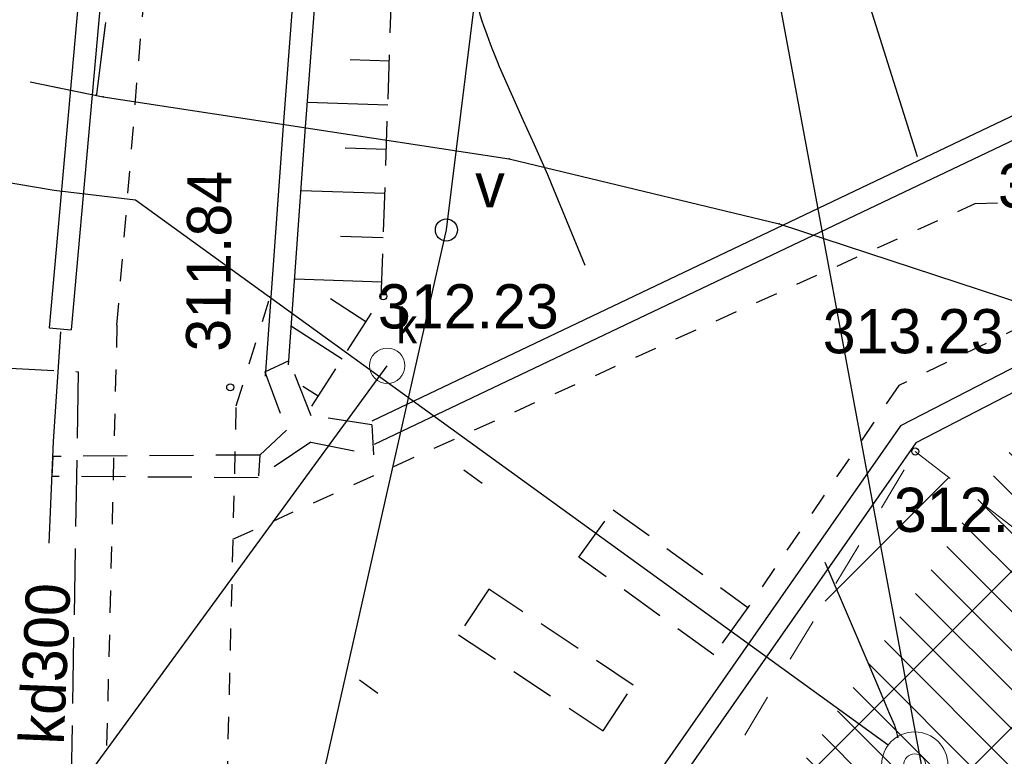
# Model space of a CAD drawing. Extents: x 4615668 to 9249187, y 5334101 to 10688993.
# Tile 32 of 120: x 4667479 to 4667501, y 5336890 to 5336907. Entities that reach past the tile are written whole.
import ezdxf
from ezdxf.enums import TextEntityAlignment as Align

# ---------------------------------------------------------------- set-up
doc = ezdxf.new("R2010")
doc.units = 0
doc.header["$MEASUREMENT"] = 0
for name, pattern in [('BUIB05', [1, 0.5, -0.5]), ('CHODNIK', [2, 1.5, -0.5]), ('DROGA', [1, 0.5, -0.5]), ('PRZEPUST', [1.5, 1, -0.5]), ('SKARPA1', [1.5, 1, -0.5]), ('WARSTWICA', [3, 2, -1]), ('WIATA', [1.5, 1, -0.5])]:
    doc.linetypes.add(name, pattern=pattern)
for name, color, linetype in [('13', 7, 'Continuous'), ('16', 7, 'Continuous'), ('17', 7, 'Continuous'), ('19', 7, 'Continuous'), ('22', 7, 'Continuous'), ('23', 7, 'Continuous'), ('24', 7, 'Continuous'), ('25', 7, 'Continuous'), ('26', 7, 'Continuous'), ('27', 7, 'Continuous'), ('28', 7, 'Continuous'), ('45', 7, 'Continuous'), ('50', 7, 'Continuous'), ('51', 7, 'Continuous'), ('52', 7, 'Continuous'), ('DIM', 7, 'Continuous'), ('UKKPA_506', 7, 'Continuous'), ('UWWPA_907', 7, 'Continuous')]:
    doc.layers.add(name, color=color, linetype=linetype)
doc.layers.add('hatch', color=253, linetype='Continuous', lineweight=0)
doc.styles.add('STYLE2', font='arial.ttf')
doc.styles.add('txt', font='TXT', dxfattribs={"height": 0.2})
doc.dimstyles.new('1-500', dxfattribs={"dimtxt": 1, "dimasz": 0.5, "dimexe": 0.18, "dimexo": 0.0625, "dimgap": 0.3, "dimtad": 1, "dimzin": 0, "dimdsep": 46, "dimtxsty": 'STYLE2', "dimblk": 'DOT', "dimcen": 0.09, "dimadec": 0, "dimazin": 0, "dimtfac": 1, "dimtmove": 0, "dimatfit": 0, "dimldrblk": 'DOT', "dimfxl": 0, "dimtolj": 1, "dimtzin": 0, "dimarcsym": 0})

# ---------------------------------------------------------------- blocks, each defined once
blk = doc.blocks.new('SB')
at = {"layer": 'UWWPA_907', "color": 7, "linetype": 'Continuous', "lineweight": 13}
for radius in [0.75, 0.25]:
    blk.add_circle((0, 0), radius, dxfattribs=at)
blk = doc.blocks.new('WYS')
at = {"layer": '52', "color": 67, "linetype": 'Continuous'}
blk.add_circle((-5.960464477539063e-11, 0), 0.08, dxfattribs=at)
blk = doc.blocks.new('SLU')
at = {"layer": '22', "color": 1, "linetype": 'Continuous'}
blk.add_circle((0, 0), 0.25, dxfattribs=at)
blk = doc.blocks.new('KL')
at = {"layer": 'UKKPA_506', "color": 7, "linetype": 'Continuous', "lineweight": 13}
blk.add_circle((0, 0), 0.4, dxfattribs=at)
blk = doc.blocks.new('_Dot')
at = {"color": 0, "linetype": 'ByBlock', "lineweight": -2}
blk.add_line((-0.5, 0), (-1, 0), dxfattribs=at)
at = {"color": 0, "linetype": 'ByBlock', "const_width": 0.5}
blk.add_lwpolyline([(-0.25, 0, 1), (0.25, 0, 1)], format="xyb", close=True, dxfattribs=at)
blk = doc.blocks.new('*D3053')
at = {"layer": 'Defpoints', "color": 0}
for p in [(4667484.508252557, 5336951.078645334), (4667500.369295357, 5336884.755667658), (4667496.973670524, 5336884.123485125)]:
    blk.add_point(p, dxfattribs=at)
at = {"layer": 'DIM', "color": 0, "lineweight": -2, "ltscale": 40}
for p, q in [((4667484.569696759, 5336951.090084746), (4667488.08083669, 5336951.743773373)), ((4667487.995392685, 5336951.219274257), (4667500.277780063, 5336885.247221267)), ((4667497.035114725, 5336884.134924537), (4667500.546254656, 5336884.788613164))]:
    blk.add_line(p, q, dxfattribs=at)
at = {"layer": 'DIM', "color": 0, "linetype": 'ByBlock', "lineweight": -2, "xscale": 0.5, "yscale": 0.5, "zscale": 0.5}
for p, rotation in [((4667487.903877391, 5336951.710827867), 100.5463330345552), ((4667500.369295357, 5336884.755667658), 280.5463330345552)]:
    blk.add_blockref('_Dot', p, dxfattribs=dict(at, rotation=rotation))
at = {"layer": 'DIM', "color": 0, "lineweight": 0, "ltscale": 40, "insert": (4667494.933466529, 5336918.381607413), "char_height": 1, "attachment_point": 5, "rotation": 280.54633303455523, "style": 'STYLE2'}
blk.add_mtext('\\A1;68.11 ', dxfattribs=at)

msp = doc.modelspace()

# ---------------------------------------------------------------- hatches: boundary and pattern name
at = {"layer": 'hatch', "lineweight": 0, "ltscale": 20}
h = msp.add_hatch(dxfattribs=at)
h.set_pattern_fill('ANSI31', color=3, scale=5, angle=90)
h.set_pattern_definition([(135, (0, 0), (-0.4419417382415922, -0.4419417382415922), [])])
h.paths.add_polyline_path([(4667478.241076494, 5336862.506376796), (4667500.186514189, 5336849.085396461), (4667509.213210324, 5336861.470210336), (4667568.687943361, 5336819.182645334), (4667564.714252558, 5336804.133645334), (4667554.796252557, 5336790.990645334), (4667576.988252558, 5336780.490645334), (4667554.549698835, 5336767.038337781), (4667549.827252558, 5336774.879645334), (4667551.588082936, 5336779.598528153), (4667549.279508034, 5336791.134125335), (4667527.772252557, 5336764.719645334), (4667506.281165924, 5336760.825749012), (4667504.469585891, 5336758.513978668), (4667530.990416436, 5336759.646649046), (4667552.216252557, 5336758.205645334), (4667562.355252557, 5336763.448645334), (4667592.666252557, 5336770.446645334), (4667606.188689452, 5336771.369207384), (4667630.656252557, 5336776.415645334), (4667647.302459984, 5336782.178260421), (4667616.224252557, 5336840.572645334), (4667599.415252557, 5336843.614645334), (4667571.788252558, 5336854.178645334), (4667524.215521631, 5336889.169739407), (4667516.370736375, 5336894.261024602), (4667502.473252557, 5336899.027645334)])
at = {"layer": 'hatch', "lineweight": 0}
h = msp.add_hatch(dxfattribs=at)
h.set_pattern_fill('ANSI31', color=160, scale=20)
h.set_pattern_definition([(45, (0, 0), (-1.767766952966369, 1.767766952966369), [])])
h.paths.add_polyline_path([(4667474.732067, 5336856.646348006), (4667499.212252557, 5336897.331645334), (4667613.907585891, 5336808.500312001), (4667647.336252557, 5336782.080645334), (4667630.656252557, 5336776.415645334), (4667605.664752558, 5336771.261145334), (4667592.293752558, 5336770.057674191), (4667562.355252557, 5336763.403645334), (4667552.216252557, 5336758.205645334), (4667530.784252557, 5336759.660645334), (4667490.062252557, 5336757.530645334), (4667479.482252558, 5336755.227645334), (4667453.159919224, 5336765.740645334), (4667492.626252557, 5336792.676645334), (4667492.397752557, 5336848.025145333)])

# ---------------------------------------------------------------- linework, layer by layer
at = {"color": 94, "linetype": 'BUIB05', "lineweight": 0, "ltscale": 2}
msp.add_lwpolyline([(4667474.732067, 5336856.646348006), (4667499.212252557, 5336897.331645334), (4667613.907585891, 5336808.500312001), (4667647.336252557, 5336782.080645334), (4667630.656252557, 5336776.415645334), (4667605.664752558, 5336771.261145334), (4667592.293752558, 5336770.057674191), (4667562.355252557, 5336763.403645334), (4667552.216252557, 5336758.205645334), (4667530.784252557, 5336759.660645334), (4667490.062252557, 5336757.530645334), (4667479.482252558, 5336755.227645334), (4667453.159919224, 5336765.740645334), (4667492.626252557, 5336792.676645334), (4667492.397752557, 5336848.025145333)], close=True, dxfattribs=at)
at = {"layer": '13', "color": 132, "linetype": 'WIATA'}
for points in [[(4667494.652252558, 5336892.734645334), (4667491.603252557, 5336894.945645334), (4667492.380252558, 5336896.016645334), (4667495.428252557, 5336893.805645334)], [(4667488.881252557, 5336893.190645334), (4667492.150252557, 5336891.019645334), (4667492.834252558, 5336892.050645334), (4667489.565252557, 5336894.221645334)]]:
    msp.add_lwpolyline(points, close=True, dxfattribs=at)
at = {"layer": '16', "color": 7, "linetype": 'CHODNIK'}
msp.add_lwpolyline([(4667466.180252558, 5336898.486645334), (4667466.243252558, 5336899.860645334), (4667480.280252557, 5336899.135645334), (4667480.098252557, 5336888.828645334), (4667478.080252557, 5336888.858645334), (4667477.994252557, 5336890.780645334)], dxfattribs=at)
at = {"layer": '17', "color": 97, "linetype": 'DROGA'}
for points in [[(4667481.153252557, 5336900.185645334), (4667483.383252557, 5336927.078645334), (4667484.996252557, 5336944.848645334), (4667486.920252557, 5336963.015645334), (4667488.223252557, 5336974.994645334), (4667491.947252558, 5336992.861645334), (4667502.800252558, 5337010.437645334), (4667504.476252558, 5337012.242645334), (4667514.034252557, 5337013.674645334), (4667536.208252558, 5337006.209645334), (4667552.221252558, 5337003.221645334), (4667562.643252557, 5337005.044645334)], [(4667483.776252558, 5336895.347645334), (4667500.570252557, 5336902.938645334), (4667506.093252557, 5336903.147645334), (4667510.084252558, 5336902.159645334), (4667517.713252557, 5336897.165645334), (4667529.254252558, 5336889.070645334), (4667539.258252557, 5336881.531645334), (4667545.769252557, 5336876.655645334), (4667565.453252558, 5336863.722645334), (4667573.458252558, 5336858.130645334), (4667575.050252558, 5336857.793645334)], [(4667509.729252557, 5336776.362645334), (4667522.731252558, 5336785.294645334), (4667530.229252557, 5336801.251645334), (4667530.261252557, 5336807.571645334), (4667527.468252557, 5336816.292645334), (4667525.414252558, 5336823.335645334), (4667519.234252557, 5336833.342645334), (4667513.571252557, 5336837.868645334), (4667500.630252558, 5336847.170645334), (4667494.497252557, 5336851.714645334), (4667489.020252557, 5336854.911645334), (4667485.725252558, 5336856.885645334), (4667477.485252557, 5336860.741645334), (4667475.526252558, 5336864.355645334), (4667475.571252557, 5336866.008645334), (4667476.258252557, 5336867.752645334), (4667479.139252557, 5336873.795645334), (4667481.061252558, 5336878.110645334), (4667482.068252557, 5336881.579645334), (4667483.120252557, 5336885.664645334), (4667483.624252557, 5336888.831645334), (4667483.854252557, 5336898.362645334), (4667484.586252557, 5336900.736645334)], [(4667631.677252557, 5336866.545645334), (4667624.889252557, 5336851.528645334), (4667618.461252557, 5336844.768645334), (4667616.077252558, 5336842.949645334), (4667612.085252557, 5336842.741645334), (4667599.507252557, 5336844.355645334), (4667585.118252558, 5336849.498645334), (4667578.136252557, 5336852.241645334), (4667564.014252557, 5336861.568645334), (4667553.963252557, 5336868.685645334), (4667541.403252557, 5336877.130645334), (4667527.736252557, 5336887.721645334), (4667516.658252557, 5336895.452645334), (4667510.811252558, 5336898.459645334), (4667506.924252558, 5336899.967645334), (4667502.621252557, 5336900.643645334), (4667498.838252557, 5336898.823645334), (4667495.428252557, 5336893.805645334)], [(4667481.153252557, 5336900.185645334), (4667480.880252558, 5336888.990645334), (4667478.966252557, 5336882.825645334), (4667476.586252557, 5336876.904645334), (4667475.213252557, 5336873.599645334), (4667470.641252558, 5336865.029645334), (4667466.941252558, 5336857.841645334), (4667464.972252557, 5336854.719645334), (4667461.402252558, 5336849.487645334), (4667456.062252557, 5336840.706645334), (4667452.537252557, 5336834.739645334), (4667447.559252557, 5336825.902645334), (4667443.897252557, 5336818.971645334), (4667441.435252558, 5336815.020645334)]]:
    msp.add_lwpolyline(points, dxfattribs=at)
at = {"layer": '19', "color": 7, "linetype": 'Continuous'}
for p, q in [((4667484.502252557, 5336899.133645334), (4667485.051252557, 5336899.392645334)), ((4667486.921252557, 5336897.936645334), (4667486.954252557, 5336897.257645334)), ((4667479.702252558, 5336897.221645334), (4667479.683252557, 5336896.769645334)), ((4667484.389252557, 5336897.252645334), (4667484.355252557, 5336896.780645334))]:
    msp.add_line(p, q, dxfattribs=at)
at = {"layer": '19', "color": 172, "linetype": 'PRZEPUST'}
for p, q in [((4667484.502252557, 5336899.133645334), (4667484.989252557, 5336897.813645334)), ((4667485.537252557, 5336897.546645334), (4667486.954252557, 5336897.257645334))]:
    msp.add_line(p, q, dxfattribs=at)
for points in [[(4667486.921252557, 5336897.936645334), (4667485.549252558, 5336898.140645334), (4667485.051252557, 5336899.392645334)], [(4667484.989252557, 5336897.813645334), (4667484.389252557, 5336897.252645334), (4667479.702252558, 5336897.221645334)], [(4667485.537252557, 5336897.546645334), (4667484.350252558, 5336896.738645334), (4667479.683252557, 5336896.769645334)]]:
    msp.add_lwpolyline(points, dxfattribs=at)
at = {"layer": '23', "color": 40, "linetype": 'Continuous'}
msp.add_lwpolyline([(4667485.793252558, 5336865.640645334), (4667485.105252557, 5336873.055645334), (4667483.387252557, 5336879.218645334), (4667488.607252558, 5336902.341645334), (4667490.011252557, 5336913.662645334), (4667490.375252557, 5336931.706645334), (4667497.995252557, 5336931.647645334), (4667503.795252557, 5336931.056645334)], dxfattribs=at)
at = {"layer": '25', "color": 165, "linetype": 'Continuous'}
for p in [(4667480.894252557, 5336907.031645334), (4667480.888252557, 5336906.986645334)]:
    msp.add_line(p, (4667480.690252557, 5336905.402645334), dxfattribs=at)
for points in [[(4667479.192252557, 5336905.687645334), (4667480.844252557, 5336905.352645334), (4667490.024252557, 5336903.952645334), (4667496.134252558, 5336902.482645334), (4667501.664252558, 5336900.662645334), (4667505.654252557, 5336898.882645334), (4667510.204252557, 5336897.622645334), (4667515.274252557, 5336894.972645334), (4667531.314252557, 5336884.562645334), (4667541.714252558, 5336877.302645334), (4667554.344252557, 5336867.952645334), (4667564.274252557, 5336860.642645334), (4667571.154252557, 5336855.792645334), (4667578.364252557, 5336851.802645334), (4667584.754252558, 5336848.882645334), (4667592.104252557, 5336846.362645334)], [(4667479.553252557, 5336905.614645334), (4667480.844252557, 5336905.352645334), (4667490.024252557, 5336903.952645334), (4667496.134252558, 5336902.482645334), (4667501.664252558, 5336900.662645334), (4667505.654252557, 5336898.882645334), (4667510.204252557, 5336897.622645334), (4667515.274252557, 5336894.972645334), (4667531.314252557, 5336884.562645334), (4667541.714252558, 5336877.302645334), (4667554.344252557, 5336867.952645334), (4667564.274252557, 5336860.642645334), (4667571.154252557, 5336855.792645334), (4667578.364252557, 5336851.802645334), (4667584.754252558, 5336848.882645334), (4667592.104252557, 5336846.362645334)], [(4667498.600252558, 5336890.695645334), (4667481.576252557, 5336903.016645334), (4667479.737252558, 5336903.236645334), (4667469.458252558, 5336904.975645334)]]:
    msp.add_lwpolyline(points, dxfattribs=at)
for p in [(4667480.690252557, 5336905.402645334), (4667480.844252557, 5336905.352645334), (4667490.024252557, 5336903.952645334), (4667496.134252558, 5336902.482645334)]:
    msp.add_point(p, dxfattribs=at)
at = {"layer": '27', "color": 17, "linetype": 'Continuous'}
msp.add_line((4667479.334252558, 5336888.417645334), (4667487.268252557, 5336899.271645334), dxfattribs=at)
msp.add_lwpolyline([(4667479.620252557, 5336895.258645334), (4667479.716252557, 5336897.557645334), (4667479.887252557, 5336900.037645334)], dxfattribs=at)
at = {"layer": '45', "color": 219, "linetype": 'Continuous'}
msp.add_line((4667479.619252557, 5336900.130645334), (4667480.117252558, 5336900.086645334), dxfattribs=at)
for points in [[(4667542.569252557, 5337010.139645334), (4667538.214252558, 5337009.015645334), (4667516.104252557, 5337015.225645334), (4667508.251252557, 5337017.513645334), (4667499.801252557, 5337010.417645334), (4667490.326252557, 5336993.471645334), (4667487.531252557, 5336979.128645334), (4667484.021252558, 5336950.015645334), (4667482.783252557, 5336932.813645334), (4667480.913252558, 5336914.564645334), (4667479.619252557, 5336900.130645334)], [(4667542.693252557, 5337009.655645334), (4667538.208252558, 5337008.497645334), (4667515.966252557, 5337014.745645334), (4667508.367252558, 5337016.959645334), (4667500.193252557, 5337010.093645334), (4667490.802252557, 5336993.297645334), (4667488.025252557, 5336979.050645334), (4667484.519252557, 5336949.967645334), (4667483.281252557, 5336932.769645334), (4667481.411252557, 5336914.516645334), (4667480.117252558, 5336900.086645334)], [(4667484.517252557, 5336899.035645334), (4667484.924252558, 5336904.699645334), (4667486.113252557, 5336920.312645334), (4667487.255252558, 5336935.169645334), (4667488.076252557, 5336942.954645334), (4667491.114252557, 5336968.112645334), (4667492.028252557, 5336974.799645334), (4667494.619252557, 5336990.033645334), (4667503.347252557, 5337004.815645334), (4667506.434252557, 5337009.737645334), (4667512.726252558, 5337010.638645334), (4667534.992252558, 5337003.448645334)], [(4667485.036252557, 5336899.290645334), (4667485.422252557, 5336904.663645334), (4667486.611252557, 5336920.274645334), (4667487.753252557, 5336935.123645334), (4667488.572252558, 5336942.898645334), (4667491.610252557, 5336968.048645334), (4667492.522252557, 5336974.723645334), (4667495.097252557, 5336989.859645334), (4667503.777252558, 5337004.559645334), (4667506.725252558, 5337009.438645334), (4667512.676252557, 5337010.128645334), (4667534.704252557, 5337003.046645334)], [(4667575.373252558, 5336858.428645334), (4667575.292252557, 5336858.436645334), (4667560.270252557, 5336868.275645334), (4667546.044252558, 5336877.587645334), (4667529.941252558, 5336889.771645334), (4667519.101252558, 5336897.529645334), (4667503.927252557, 5336910.125645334), (4667502.478252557, 5336905.423645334), (4667486.922252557, 5336898.021645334)], [(4667575.050252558, 5336857.793645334), (4667575.018252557, 5336858.018645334), (4667559.996252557, 5336867.857645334), (4667545.756252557, 5336877.177645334), (4667529.645252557, 5336889.369645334), (4667518.795252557, 5336897.133645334), (4667504.185252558, 5336909.261645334), (4667502.892252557, 5336905.065645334), (4667486.972252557, 5336897.491645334)], [(4667677.705252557, 5336843.334645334), (4667675.350252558, 5336849.009645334), (4667674.446252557, 5336850.260645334), (4667664.741252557, 5336859.165645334), (4667654.365252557, 5336868.724645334), (4667651.570252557, 5336871.388645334), (4667650.183252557, 5336872.167645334), (4667642.517252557, 5336876.684645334), (4667641.625252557, 5336876.621645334), (4667636.730252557, 5336874.818645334), (4667635.865252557, 5336874.130645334), (4667634.020252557, 5336870.407645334), (4667631.677252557, 5336866.545645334), (4667625.470252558, 5336850.962645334), (4667616.646252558, 5336841.668645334), (4667599.533252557, 5336844.102645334), (4667572.026252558, 5336853.516645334), (4667547.529252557, 5336871.716645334), (4667530.192252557, 5336885.603645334), (4667516.704252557, 5336895.129645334), (4667502.347252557, 5336899.701645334), (4667498.881252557, 5336897.913645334), (4667486.091252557, 5336879.589645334), (4667482.041252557, 5336873.765645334)], [(4667677.243252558, 5336843.142645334), (4667674.910252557, 5336848.763645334), (4667674.070252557, 5336849.926645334), (4667664.403252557, 5336858.797645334), (4667654.023252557, 5336868.360645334), (4667651.270252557, 5336870.982645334), (4667649.933252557, 5336871.733645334), (4667642.397252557, 5336876.174645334), (4667641.731252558, 5336876.127645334), (4667636.978252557, 5336874.376645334), (4667636.263252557, 5336873.808645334), (4667634.458252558, 5336870.165645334), (4667632.127252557, 5336866.321645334), (4667625.898252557, 5336850.688645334), (4667616.830252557, 5336841.136645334), (4667599.415252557, 5336843.614645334), (4667571.790252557, 5336853.068645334), (4667547.223252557, 5336871.320645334), (4667529.892252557, 5336885.203645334), (4667516.478252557, 5336894.677645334), (4667502.393252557, 5336899.161645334), (4667499.221252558, 5336897.525645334), (4667486.501252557, 5336879.303645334), (4667482.399252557, 5336873.405645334)]]:
    msp.add_lwpolyline(points, dxfattribs=at)
at = {"layer": '50', "color": 216, "linetype": 'Continuous'}
msp.add_lwpolyline([(4667499.260252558, 5336903.998645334), (4667497.395252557, 5336909.924645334), (4667497.176507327, 5336910.640015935), (4667496.764499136, 5336912.078284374), (4667495.987547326, 5336914.968728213), (4667495.591252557, 5336916.411645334), (4667495.070371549, 5336918.219791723), (4667494.3728749, 5336920.629892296), (4667494.037252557, 5336921.838645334), (4667493.44425777, 5336924.110880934), (4667492.68430989, 5336927.148477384), (4667492.298252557, 5336928.665645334), (4667491.706677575, 5336930.866540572), (4667491.174052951, 5336932.821214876), (4667490.917367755, 5336933.800927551), (4667490.557252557, 5336935.276645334), (4667489.251252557, 5336940.952645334)], dxfattribs=at)
at = {"layer": '50', "color": 245, "linetype": 'WARSTWICA'}
for points in [[(4667487.644252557, 5336913.461645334), (4667489.267252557, 5336907.549645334), (4667489.312710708, 5336907.389628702), (4667489.344520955, 5336907.283464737), (4667489.366369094, 5336907.212907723), (4667489.411541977, 5336907.072297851), (4667489.446658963, 5336906.967262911), (4667489.519871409, 5336906.758209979), (4667489.596742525, 5336906.550406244), (4667489.649837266, 5336906.412501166), (4667489.685989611, 5336906.320822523), (4667489.759960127, 5336906.138034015), (4667489.802465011, 5336906.035521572), (4667489.889187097, 5336905.831081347), (4667489.977879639, 5336905.627313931), (4667490.037917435, 5336905.491779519), (4667490.15967546, 5336905.221285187), (4667490.344851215, 5336904.816410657), (4667490.591822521, 5336904.27660233), (4667490.71333746, 5336904.006025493), (4667490.832352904, 5336903.734595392), (4667490.890645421, 5336903.59846549), (4667490.976252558, 5336903.393645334), (4667492.086252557, 5336900.694645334)], [(4667497.165252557, 5336894.826645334), (4667497.692012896, 5336893.599231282), (4667498.160508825, 5336892.50832518), (4667498.393558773, 5336891.9622502), (4667498.625154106, 5336891.415421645), (4667498.740252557, 5336891.141645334), (4667498.7520987, 5336891.111220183), (4667498.759200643, 5336891.090663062), (4667498.771873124, 5336891.049021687), (4667498.783063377, 5336891.006869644), (4667498.803683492, 5336890.921955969), (4667498.820252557, 5336890.858645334)]]:
    msp.add_lwpolyline(points, dxfattribs=at)
at = {"layer": '51', "color": 3, "linetype": 'Continuous'}
for p, q in [((4667487.316252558, 5336906.160645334), (4667486.428252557, 5336906.190645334)), ((4667487.282252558, 5336905.160645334), (4667485.465252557, 5336905.222645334)), ((4667487.248252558, 5336904.161645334), (4667486.319252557, 5336904.193645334)), ((4667487.214252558, 5336903.162645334), (4667485.319252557, 5336903.226645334)), ((4667487.179252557, 5336902.162645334), (4667486.213252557, 5336902.195645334)), ((4667487.145252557, 5336901.163645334), (4667485.176252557, 5336901.230645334)), ((4667486.787252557, 5336900.265645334), (4667485.984252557, 5336900.781645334)), ((4667486.246252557, 5336899.423645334), (4667485.099252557, 5336900.161645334)), ((4667485.706252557, 5336898.582645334), (4667485.362252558, 5336898.803645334)), ((4667489.002801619, 5336896.918339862), (4667489.41680162, 5336896.619339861)), ((4667486.638013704, 5336892.170951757), (4667487.052013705, 5336891.871951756))]:
    msp.add_line(p, q, dxfattribs=at)
at = {"layer": '51', "color": 3, "linetype": 'SKARPA1'}
msp.add_lwpolyline([(4667485.561252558, 5336898.356645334), (4667487.133252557, 5336900.803645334), (4667487.666252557, 5336916.411645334), (4667488.200252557, 5336930.150645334), (4667489.462252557, 5336945.482645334), (4667491.205252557, 5336962.055645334), (4667493.777252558, 5336979.016645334), (4667495.473252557, 5336990.127645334)], dxfattribs=at)

# ---------------------------------------------------------------- block references
at = {"layer": '24', "color": 40, "linetype": 'Continuous'}
msp.add_blockref('SLU', (4667488.607252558, 5336902.341645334), dxfattribs=at)
at = {"layer": '26', "color": 165, "linetype": 'Continuous'}
msp.add_blockref('SB', (4667499.199252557, 5336890.243645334), dxfattribs=at)
at = {"layer": '28', "color": 17, "linetype": 'Continuous'}
msp.add_blockref('KL', (4667487.268252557, 5336899.271645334), dxfattribs=at)
at = {"layer": '52', "color": 67, "linetype": 'Continuous'}
for p in [(4667487.179252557, 5336900.841645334), (4667483.716252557, 5336898.782645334), (4667499.212252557, 5336897.331645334)]:
    msp.add_blockref('WYS', p, dxfattribs=at)

# ---------------------------------------------------------------- texts
at = {"layer": '24', "color": 40, "linetype": 'Continuous', "style": 'txt'}
msp.add_text('v', height=1, dxfattribs=at).set_placement((4667489.592252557, 5336903.352645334), align=Align.MIDDLE)
at = {"layer": '27', "color": 17, "linetype": 'Continuous', "style": 'txt'}
msp.add_text('kd300', height=1, rotation=87.60675555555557, dxfattribs=at).set_placement((4667479.506703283, 5336892.535790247), align=Align.MIDDLE)
at = {"layer": '28', "color": 17, "linetype": 'Continuous', "style": 'txt', "width": 0.875}
msp.add_text('k', height=0.8, dxfattribs=at).set_placement((4667487.478252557, 5336899.774645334))
at = {"layer": '52', "color": 67, "linetype": 'Continuous', "style": 'txt'}
for s, p in [('313.21', (4667501.082252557, 5336902.846645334)), ('312.23', (4667487.058252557, 5336900.114645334)), ('313.23', (4667497.118252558, 5336899.552645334)), ('312.77', (4667498.728252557, 5336895.513645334))]:
    msp.add_text(s, height=1, dxfattribs=at).set_placement(p)
msp.add_text('311.84', height=0.9999999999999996, rotation=89.56355277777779, dxfattribs=at).set_placement((4667483.714252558, 5336899.586645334))

# ---------------------------------------------------------------- dimensions: what is measured, and where the dimension line sits
at = {"layer": 'DIM', "lineweight": 0, "ltscale": 40}
dim = msp.add_aligned_dim(p1=(4667484.508252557, 5336951.078645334), p2=(4667496.973670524, 5336884.123485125), distance=3.453972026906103, dimstyle='1-500', override={"dimpost": ' '}, dxfattribs=at)
dim.commit()
dim.dimension.update_dxf_attribs({"geometry": '*D3053', "text_midpoint": (4667494.933466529, 5336918.381607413)})

doc.saveas('drawing.dxf')
